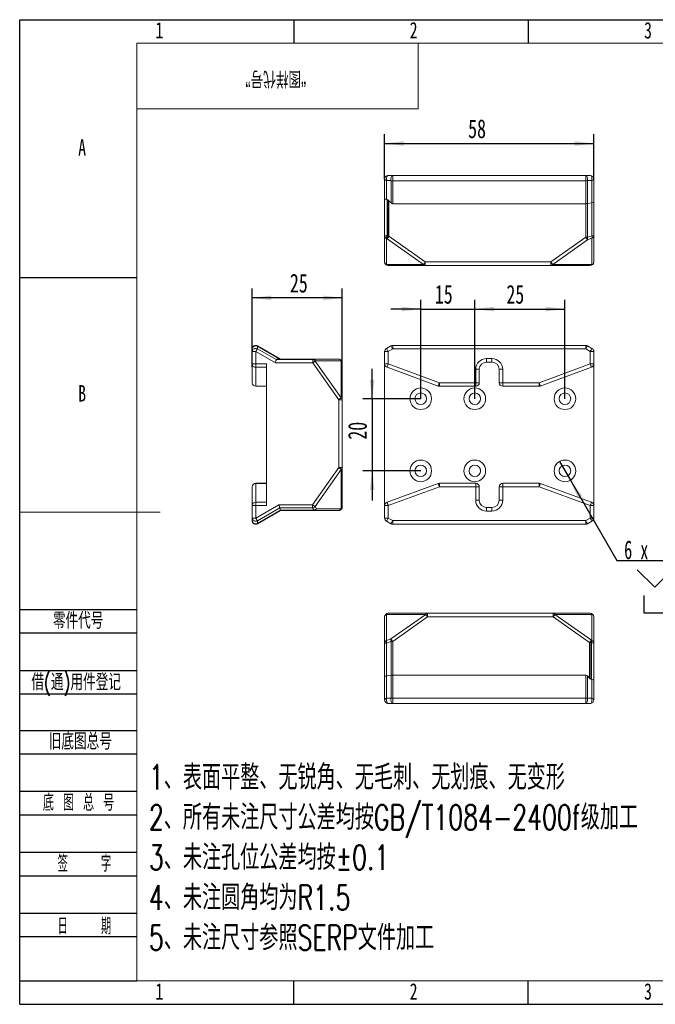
# Model space of a CAD drawing. Header units: millimetres. Extents: x 0 to 658, y -2 to 210.
# Tile 1 of 3: x 0 to 136, y 0 to 210. Entities that reach past the tile are written whole.
import ezdxf

# ---------------------------------------------------------------- set-up
doc = ezdxf.new("R2010")
doc.units = ezdxf.units.MM
doc.layers.add('图框', color=7, linetype='Continuous')
doc.layers.add('粗实线层', color=7, linetype='Continuous', lineweight=15)
doc.styles.add('SLDTEXTSTYLE0', font='TXT', dxfattribs={"width": 0.7})
doc.styles.add('SLDTEXTSTYLE1', font='TXT', dxfattribs={"width": 0.7, "bigfont": 'bigfont'})
doc.styles.add('SLDTEXTSTYLE2', font='TXT', dxfattribs={"width": 0.614286, "bigfont": 'bigfont'})
doc.styles.add('SLDTEXTSTYLE3', font='TXT', dxfattribs={"width": 0.566667, "bigfont": 'bigfont'})
doc.styles.add('SLDTEXTSTYLE4', font='TXT', dxfattribs={"width": 0.633333})
doc.styles.add('SLDTEXTSTYLE5', font='TXT', dxfattribs={"width": 0.642857})
doc.dimstyles.new('SLDDIMSTYLE0', dxfattribs={"dimtxt": 4, "dimasz": 4.08, "dimexe": 0, "dimexo": 0.0625, "dimgap": 1, "dimtad": 0, "dimtih": 1, "dimtoh": 1, "dimlfac": 1.3, "dimrnd": 1e-09, "dimzin": 4, "dimdsep": 46, "dimtxsty": 'SLDTEXTSTYLE0', "dimblk1": 'NONE', "dimsah": 1, "dimcen": 0, "dimadec": 0, "dimazin": 1, "dimtfac": 1, "dimtmove": 0, "dimatfit": 3, "dimldrblk": 'NONE', "dimfxl": 0, "dimfrac": 2, "dimtolj": 1, "dimtzin": 12, "dimarcsym": 0})
doc.dimstyles.new('SLDDIMSTYLE1', dxfattribs={"dimtxt": 4, "dimasz": 4.08, "dimexe": 0, "dimexo": 0.0625, "dimgap": 1, "dimtad": 2, "dimlfac": 1.3, "dimrnd": 1e-09, "dimzin": 12, "dimdsep": 46, "dimtxsty": 'SLDTEXTSTYLE0', "dimsah": 1, "dimcen": 0.09, "dimadec": 0, "dimazin": 3, "dimtfac": 1, "dimtmove": 0, "dimatfit": 0, "dimfxl": 0, "dimfrac": 2, "dimtolj": 1, "dimtzin": 12, "dimarcsym": 0})
doc.dimstyles.new('SLDDIMSTYLE2', dxfattribs={"dimtxt": 4, "dimasz": 4.08, "dimexe": 0, "dimexo": 0.0625, "dimgap": 1, "dimtad": 2, "dimlfac": 1.3, "dimrnd": 1e-09, "dimzin": 12, "dimdsep": 46, "dimtxsty": 'SLDTEXTSTYLE0', "dimsah": 1, "dimcen": 0.09, "dimadec": 0, "dimazin": 3, "dimtfac": 1, "dimtofl": 0, "dimtmove": 0, "dimatfit": 3, "dimfxl": 0, "dimfrac": 2, "dimtolj": 1, "dimtzin": 12, "dimarcsym": 0})

# ---------------------------------------------------------------- blocks, each defined once
blk = doc.blocks.new('SW_NOTE_1')
at = {"layer": '图框', "color": 0, "attachment_point": 1, "style": 'SLDTEXTSTYLE1'}
for s, insert, char_height in [('1\\M+18141\\M+1955C\\M+196CA\\M+195BD\\M+190AE\\M+18141\\M+19DD9锐\\M+18A70\\M+18141\\M+19DD9\\M+196D1\\M+18E68\\M+18141\\M+19DD9划\\M+18DAD\\M+18141\\M+19DD9变\\M+18C60', (0, 6.82), 5.29167), ('2\\M+18141\\M+18F8A\\M+1974C\\M+196A2\\M+1928D\\M+18EDA\\M+190A1\\M+18CF6\\M+18DB7\\M+18BCF\\M+188C2GB/T1084-2400f级\\M+189C1\\M+18D48', (0, -1.73), 5.29167), ('3\\M+18141\\M+196A2\\M+1928D\\M+18D45\\M+188CA\\M+18CF6\\M+18DB7\\M+18BCF\\M+188C2\\M+1817D0.1', (0, -10.29), 5.2917), ('4\\M+18141\\M+196A2\\M+1928D圆\\M+18A70\\M+18BCF为R1.5', (0, -18.85), 5.2917), ('5\\M+18141\\M+196A2\\M+1928D\\M+18EDA\\M+190A1\\M+18E51\\M+18FC6SERP\\M+195B6\\M+18C8F\\M+189C1\\M+18D48', (0, -27.4), 5.2917)]:
    blk.add_mtext(s, dxfattribs=dict(at, insert=insert, char_height=char_height))
blk = doc.blocks.new('SW_SYMBOL_HOLE_DEPTH')
at = {"layer": '图框', "color": 0}
for p, q in [((0, 875), (800, 875)), ((100, 555), (400, 75)), ((400, 875), (400, 75)), ((700, 555), (400, 75))]:
    blk.add_line(p, q, dxfattribs=at)
blk = doc.blocks.new('SW_SYMBOL_HOLE_SINK')
at = {"layer": '图框', "color": 0}
for p, q in [((0, 875), (800, 75)), ((800, 75), (1600, 875))]:
    blk.add_line(p, q, dxfattribs=at)
blk = doc.blocks.new('SW_SYMBOL_HOLE_SPOT')
at = {"layer": '图框', "color": 0}
for p, q in [((0, 875), (0, 75)), ((1600, 75), (1600, 875)), ((0, 75), (1600, 75))]:
    blk.add_line(p, q, dxfattribs=at)
blk = doc.blocks.new('_D')
at = {"layer": '图框'}
for p, q in [((115.17, 115.77), (117.48, 111.78)), ((117.48, 111.78), (127.37, 94.63)), ((127.37, 94.63), (167.83, 94.63))]:
    blk.add_line(p, q, dxfattribs=at)
blk.add_solid([(117.48, 111.78), (119.08, 107.99), (119.96, 108.5)], dxfattribs=at)
at = {"layer": '图框', "xscale": 0.004654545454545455, "yscale": 0.004654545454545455, "zscale": 0.004654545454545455}
for name, p in [('SW_SYMBOL_HOLE_DEPTH', (156.65, 94.11)), ('SW_SYMBOL_HOLE_SINK', (131.75, 88.61)), ('SW_SYMBOL_HOLE_SPOT', (133.14, 83.11)), ('SW_SYMBOL_HOLE_DEPTH', (152.46, 83.11))]:
    blk.add_blockref(name, p, dxfattribs=at)
at = {"layer": '图框', "char_height": 4, "attachment_point": 1}
for s, insert, style in [('6 x', (128.95, 98.94), 'SLDTEXTSTYLE4'), ('%%c', (138.26, 98.94), 'SLDTEXTSTYLE0'), ('3.20', (144.94, 98.94), 'SLDTEXTSTYLE0'), ('30', (163.09, 98.94), 'SLDTEXTSTYLE0'), ('%%c', (139.66, 93.44), 'SLDTEXTSTYLE0'), ('6 X 90°', (146.33, 93.44), 'SLDTEXTSTYLE5'), ('%%c', (141.06, 87.94), 'SLDTEXTSTYLE0'), ('6', (147.73, 87.94), 'SLDTEXTSTYLE0'), ('10', (158.9, 87.94), 'SLDTEXTSTYLE0')]:
    blk.add_mtext(s, dxfattribs=dict(at, insert=insert, style=style))
blk = doc.blocks.new('_NONE')
blk = doc.blocks.new('_D_1')
at = {"layer": '图框'}
for p, q in [((85.55, 129.16), (85.55, 150.27)), ((97.09, 129.16), (97.09, 150.27)), ((85.55, 148.27), (79.2, 148.27)), ((85.55, 148.27), (97.09, 148.27)), ((97.09, 148.27), (103.44, 148.27))]:
    blk.add_line(p, q, dxfattribs=at)
for points in [[(85.55, 148.27), (81.47, 148.78), (81.47, 147.77)], [(97.09, 148.27), (101.17, 147.77), (101.17, 148.78)]]:
    blk.add_solid(points, dxfattribs=at)
at = {"layer": '图框', "insert": (88.57, 153.43), "char_height": 4, "attachment_point": 1, "style": 'SLDTEXTSTYLE0'}
blk.add_mtext('15', dxfattribs=at)
blk = doc.blocks.new('_D_2')
at = {"layer": '图框'}
for p, q in [((97.09, 129.16), (97.09, 150.27)), ((116.32, 129.16), (116.32, 150.27)), ((97.09, 148.27), (116.32, 148.27))]:
    blk.add_line(p, q, dxfattribs=at)
for points in [[(97.09, 148.27), (101.17, 147.77), (101.17, 148.78)], [(116.32, 148.27), (112.24, 148.78), (112.24, 147.77)]]:
    blk.add_solid(points, dxfattribs=at)
at = {"layer": '图框', "insert": (103.83, 153.43), "char_height": 4, "attachment_point": 1, "style": 'SLDTEXTSTYLE0'}
blk.add_mtext('25', dxfattribs=at)
blk = doc.blocks.new('_D_3')
at = {"layer": '图框'}
for p, q in [((75.2, 129.16), (75.2, 135.51)), ((85.55, 129.16), (73.2, 129.16)), ((75.2, 129.16), (75.2, 113.78)), ((85.55, 113.78), (73.2, 113.78)), ((75.2, 113.78), (75.2, 107.43))]:
    blk.add_line(p, q, dxfattribs=at)
for points in [[(75.2, 129.16), (75.71, 133.24), (74.7, 133.24)], [(75.2, 113.78), (74.7, 109.7), (75.71, 109.7)]]:
    blk.add_solid(points, dxfattribs=at)
at = {"layer": '图框', "insert": (70.05, 120.43), "char_height": 4, "attachment_point": 1, "rotation": 90, "style": 'SLDTEXTSTYLE0'}
blk.add_mtext('20', dxfattribs=at)
blk = doc.blocks.new('_D_4')
at = {"layer": '图框'}
for p, q in [((77.86, 176.02), (77.86, 185.59)), ((122.48, 176.02), (122.48, 185.59)), ((77.86, 183.59), (122.48, 183.59))]:
    blk.add_line(p, q, dxfattribs=at)
for points in [[(77.86, 183.59), (81.94, 183.08), (81.94, 184.1)], [(122.48, 183.59), (118.4, 184.1), (118.4, 183.08)]]:
    blk.add_solid(points, dxfattribs=at)
at = {"layer": '图框', "insert": (95.67, 188.75), "char_height": 4, "attachment_point": 1, "style": 'SLDTEXTSTYLE0'}
blk.add_mtext('58', dxfattribs=at)
blk = doc.blocks.new('_D_5')
at = {"layer": '图框'}
for p, q in [((49.6, 135.86), (49.6, 152.66)), ((68.83, 136.85), (68.83, 152.66)), ((68.83, 150.66), (49.6, 150.66))]:
    blk.add_line(p, q, dxfattribs=at)
for points in [[(49.6, 150.66), (53.68, 150.15), (53.68, 151.17)], [(68.83, 150.66), (64.75, 151.17), (64.75, 150.15)]]:
    blk.add_solid(points, dxfattribs=at)
at = {"layer": '图框', "insert": (57.65, 155.82), "char_height": 4, "attachment_point": 1, "style": 'SLDTEXTSTYLE0'}
blk.add_mtext('25', dxfattribs=at)

msp = doc.modelspace()

# ---------------------------------------------------------------- linework, layer by layer
at = {"color": 7, "linetype": 'Continuous', "lineweight": 15}
for p, q in [((78.6316, 176.789), (79.5824, 176.789)), ((79.5824, 175.6351), (79.5824, 176.789)), ((79.5824, 176.789), (120.7577, 176.789)), ((120.7577, 175.6351), (120.7577, 176.789)), ((120.7577, 176.789), (121.7085, 176.789)), ((77.8623, 171.8284), (77.8623, 176.0198)), ((79.2384, 175.6757), (78.2876, 175.6757)), ((78.2876, 175.6757), (78.2876, 171.6441)), ((79.2384, 170.9194), (79.2384, 175.6757)), ((120.7577, 175.6351), (79.5824, 175.6351)), ((79.5824, 175.6351), (79.5824, 170.757)), ((120.7577, 170.757), (120.7577, 175.6351)), ((121.1017, 175.6757), (121.1017, 170.7787)), ((122.0525, 175.6757), (121.1017, 175.6757)), ((122.0525, 170.9061), (122.0525, 175.6757)), ((122.4777, 176.0198), (122.4777, 171.0905)), ((77.8623, 163.8751), (77.8623, 171.8284)), ((78.3685, 171.6234), (78.5041, 171.5733)), ((78.3685, 171.6234), (78.3685, 163.8751)), ((78.5041, 163.8141), (78.5041, 171.5733)), ((79.2384, 170.9194), (78.7672, 171.3906)), ((78.7672, 171.3906), (78.7672, 163.8141)), ((120.7577, 170.757), (79.5824, 170.757)), ((120.7577, 163.5837), (120.7577, 170.757)), ((121.1017, 170.7787), (122.0525, 170.9061)), ((121.1017, 170.7787), (121.1017, 163.5837)), ((122.0525, 163.9198), (122.0525, 170.9061)), ((122.4777, 171.0905), (122.4777, 163.9198)), ((78.3685, 163.8751), (77.8623, 163.8751)), ((77.8623, 158.3274), (77.8623, 163.8751)), ((78.3685, 163.8751), (78.5041, 163.8141)), ((78.7672, 163.8141), (78.5041, 163.8141)), ((78.7672, 163.8141), (86.5265, 158.3274)), ((121.1017, 163.5837), (122.0525, 163.9198)), ((122.4777, 163.9198), (122.0525, 163.9198)), ((122.4777, 163.9198), (122.4777, 158.3274)), ((78.3826, 163.2702), (78.2469, 163.3312)), ((78.2469, 163.3312), (78.2469, 157.7835)), ((86.1419, 157.7835), (78.3826, 163.2702)), ((113.3243, 158.3274), (120.7577, 163.5837)), ((121.1423, 163.0397), (113.7089, 157.7835)), ((120.7577, 163.5837), (121.1017, 163.5837)), ((122.0931, 163.3759), (121.1423, 163.0397)), ((122.0931, 157.7835), (122.0931, 163.3759)), ((78.2469, 157.7835), (86.1419, 157.7835)), ((86.5265, 157.5582), (78.6316, 157.5582)), ((86.5265, 157.5582), (86.5265, 158.3274)), ((86.5265, 158.3274), (113.3243, 158.3274)), ((113.3243, 157.5582), (86.5265, 157.5582)), ((113.3243, 157.5582), (113.3243, 158.3274)), ((121.7085, 157.5582), (113.3243, 157.5582)), ((113.7089, 157.7835), (122.0931, 157.7835)), ((49.5955, 139.2225), (49.5955, 139.7715)), ((50.3648, 139.2225), (49.5955, 139.2225)), ((49.5955, 136.5816), (49.5955, 139.2225)), ((50.3648, 139.2225), (50.3648, 136.5816)), ((54.5561, 136.8026), (50.3648, 139.2225)), ((50.7088, 140.3673), (50.7088, 139.8184)), ((55.4651, 137.6212), (50.7088, 140.3673)), ((50.7088, 139.8184), (54.7405, 137.4907)), ((50.7494, 140.4376), (55.6275, 137.6212)), ((77.8623, 139.2225), (78.6316, 139.2225)), ((77.8623, 136.5816), (77.8623, 139.2225)), ((79.1978, 140.4376), (78.2469, 139.8887)), ((79.5824, 139.7715), (78.6316, 139.2225)), ((78.6316, 139.2225), (78.6316, 136.5816)), ((120.7577, 140.5407), (79.5824, 140.5407)), ((120.7577, 139.7715), (79.5824, 139.7715)), ((121.7085, 139.2225), (120.7577, 139.7715)), ((122.0931, 139.8887), (121.1423, 140.4376)), ((121.7085, 136.5816), (121.7085, 139.2225)), ((122.4777, 139.2225), (121.7085, 139.2225)), ((122.4777, 139.2225), (122.4777, 136.5816)), ((50.3648, 136.5816), (49.5955, 136.5816)), ((49.5955, 132.5828), (49.5955, 136.5816)), ((50.3648, 136.5816), (52.6725, 136.5816)), ((50.3648, 136.5816), (50.3648, 135.8594)), ((52.6725, 106.3532), (52.6725, 136.5816)), ((62.5094, 136.8026), (54.5561, 136.8026)), ((54.7611, 137.5255), (54.8112, 137.5749)), ((54.7611, 137.5255), (62.5094, 137.5255)), ((62.5704, 137.5749), (54.8112, 137.5749)), ((54.9939, 137.6212), (62.5704, 137.6212)), ((62.5094, 137.5255), (62.5704, 137.5749)), ((62.5094, 137.5255), (62.5094, 136.8026)), ((68.0571, 128.957), (62.5094, 136.8026)), ((62.5704, 137.6212), (62.5704, 137.5749)), ((62.5704, 137.6212), (68.0571, 137.6212)), ((63.1143, 137.2366), (63.0533, 137.1873)), ((63.0533, 137.1873), (68.601, 129.3417)), ((68.601, 137.2366), (63.1143, 137.2366)), ((68.601, 129.3417), (68.601, 137.2366)), ((68.8263, 136.852), (68.8263, 128.957)), ((77.8623, 136.5816), (78.6316, 136.5816)), ((77.8623, 136.5816), (77.8623, 106.3532)), ((78.6316, 136.5816), (89.5374, 132.5828)), ((99.5931, 137.7366), (100.7469, 137.7366)), ((99.5931, 137.7366), (99.5931, 136.9674)), ((100.7469, 136.9674), (99.5931, 136.9674)), ((100.7469, 137.7366), (100.7469, 136.9674)), ((110.8027, 132.5828), (121.7085, 136.5816)), ((122.4777, 136.5816), (121.7085, 136.5816)), ((122.4777, 106.3532), (122.4777, 136.5816)), ((52.6725, 135.8594), (50.3648, 135.8594)), ((50.3648, 135.8594), (50.3648, 131.8606)), ((89.2726, 131.8606), (78.3667, 135.8594)), ((97.2854, 135.4289), (98.0546, 135.4289)), ((97.2854, 132.5828), (97.2854, 135.4289)), ((98.0546, 135.4289), (98.0546, 132.5828)), ((103.0546, 135.4289), (102.2854, 135.4289)), ((102.2854, 132.5828), (102.2854, 135.4289)), ((103.0546, 135.4289), (103.0546, 132.5828)), ((121.9733, 135.8594), (111.0675, 131.8606)), ((89.5374, 132.5828), (89.5374, 131.8136)), ((89.5374, 132.5828), (97.2854, 132.5828)), ((97.2854, 132.5828), (97.2854, 131.8136)), ((97.2854, 132.5828), (98.0546, 132.5828)), ((103.0546, 132.5828), (102.2854, 132.5828)), ((103.0546, 132.5828), (103.0546, 131.8136)), ((103.0546, 132.5828), (110.8027, 132.5828)), ((110.8027, 132.5828), (110.8027, 131.8136)), ((50.3648, 131.8606), (52.6725, 131.8606)), ((50.3648, 131.8606), (50.3648, 131.8136)), ((52.6725, 131.8136), (50.3648, 131.8136)), ((97.2854, 131.8136), (89.5374, 131.8136)), ((110.8027, 131.8136), (103.0546, 131.8136)), ((68.0571, 114.467), (68.0571, 128.957)), ((68.0571, 128.957), (68.8263, 128.957)), ((68.8263, 128.957), (68.8263, 114.467)), ((62.4647, 106.5582), (68.0571, 114.467)), ((68.601, 114.0824), (63.0086, 106.1736)), ((68.0571, 114.467), (68.8263, 114.467)), ((68.601, 105.6982), (68.601, 114.0824)), ((68.8263, 114.467), (68.8263, 106.0828)), ((49.5955, 106.3532), (49.5955, 110.352)), ((50.3648, 111.1212), (50.3648, 111.0742)), ((50.3648, 111.1212), (52.6725, 111.1212)), ((50.3648, 111.0742), (50.3648, 107.0754)), ((52.6725, 111.0742), (50.3648, 111.0742)), ((78.3667, 107.0754), (89.2726, 111.0742)), ((89.5374, 110.352), (78.6316, 106.3532)), ((89.5374, 110.352), (89.5374, 111.1212)), ((89.5374, 111.1212), (97.2854, 111.1212)), ((97.2854, 110.352), (89.5374, 110.352)), ((97.2854, 110.352), (97.2854, 111.1212)), ((97.2854, 107.5059), (97.2854, 110.352)), ((97.2854, 110.352), (98.0546, 110.352)), ((98.0546, 110.352), (98.0546, 107.5059)), ((102.2854, 107.5059), (102.2854, 110.352)), ((103.0546, 110.352), (102.2854, 110.352)), ((103.0546, 111.1212), (110.8027, 111.1212)), ((103.0546, 111.1212), (103.0546, 110.352)), ((110.8027, 110.352), (103.0546, 110.352)), ((103.0546, 110.352), (103.0546, 107.5059)), ((110.8027, 111.1212), (110.8027, 110.352)), ((121.7085, 106.3532), (110.8027, 110.352)), ((111.0675, 111.0742), (121.9733, 107.0754)), ((97.2854, 107.5059), (98.0546, 107.5059)), ((103.0546, 107.5059), (102.2854, 107.5059)), ((50.3648, 106.3532), (49.5955, 106.3532)), ((49.5955, 103.7123), (49.5955, 106.3532)), ((50.3648, 107.0754), (50.3648, 106.3532)), ((50.3648, 107.0754), (52.6725, 107.0754)), ((50.3648, 103.7123), (55.294, 106.5582)), ((50.3648, 106.3532), (50.3648, 103.7123)), ((52.6725, 106.3532), (50.3648, 106.3532)), ((55.4784, 105.8702), (50.7088, 103.1164)), ((50.7088, 102.5675), (55.6058, 105.3948)), ((55.6275, 105.3136), (50.7494, 102.4971)), ((55.294, 106.5582), (62.4647, 106.5582)), ((62.4647, 105.8702), (55.4784, 105.8702)), ((55.6058, 105.3948), (55.4784, 105.8702)), ((55.6058, 105.3948), (62.8009, 105.3948)), ((62.8009, 105.3136), (55.6275, 105.3136)), ((62.4647, 106.5582), (62.4647, 105.8702)), ((62.8009, 105.3948), (62.4647, 105.8702)), ((62.8009, 105.3136), (62.8009, 105.3948)), ((68.0571, 105.3136), (62.8009, 105.3136)), ((63.0086, 106.1736), (63.3448, 105.6982)), ((63.3448, 105.6982), (68.601, 105.6982)), ((78.6316, 106.3532), (77.8623, 106.3532)), ((77.8623, 103.7123), (77.8623, 106.3532)), ((78.6316, 106.3532), (78.6316, 103.7123)), ((99.5931, 105.1982), (99.5931, 105.9674)), ((99.5931, 105.9674), (100.7469, 105.9674)), ((100.7469, 105.1982), (99.5931, 105.1982)), ((100.7469, 105.1982), (100.7469, 105.9674)), ((122.4777, 106.3532), (121.7085, 106.3532)), ((121.7085, 103.7123), (121.7085, 106.3532)), ((122.4777, 106.3532), (122.4777, 103.7123)), ((50.3648, 103.7123), (49.5955, 103.7123)), ((49.5955, 103.1633), (49.5955, 103.7123)), ((50.7088, 103.1164), (50.7088, 102.5675)), ((78.6316, 103.7123), (77.8623, 103.7123)), ((78.2469, 103.0461), (79.1978, 102.4971)), ((78.6316, 103.7123), (79.5824, 103.1633)), ((79.5824, 103.1633), (120.7577, 103.1633)), ((120.7577, 103.1633), (121.7085, 103.7123)), ((121.1423, 102.4971), (122.0931, 103.0461)), ((122.4777, 103.7123), (121.7085, 103.7123)), ((79.5824, 102.3941), (120.7577, 102.3941)), ((77.8623, 77.0339), (77.8623, 82.6263)), ((86.6312, 83.1702), (78.2469, 83.1702)), ((78.2469, 83.1702), (78.2469, 77.5779)), ((78.6316, 83.3955), (87.0158, 83.3955)), ((79.1978, 77.914), (86.6312, 83.1702)), ((87.0158, 82.6263), (79.5824, 77.3701)), ((87.0158, 82.6263), (87.0158, 83.3955)), ((87.0158, 83.3955), (113.8135, 83.3955)), ((113.8135, 82.6263), (87.0158, 82.6263)), ((113.8135, 82.6263), (113.8135, 83.3955)), ((113.8135, 83.3955), (121.7085, 83.3955)), ((121.5728, 77.1396), (113.8135, 82.6263)), ((114.1981, 83.1702), (121.9575, 77.6836)), ((122.0931, 83.1702), (114.1981, 83.1702)), ((122.0931, 77.6226), (122.0931, 83.1702)), ((122.4777, 82.6263), (122.4777, 77.0786)), ((78.2469, 77.5779), (79.1978, 77.914)), ((77.8623, 77.0339), (78.2876, 77.0339)), ((77.8623, 69.8633), (77.8623, 77.0339)), ((79.2384, 77.3701), (78.2876, 77.0339)), ((78.2876, 77.0339), (78.2876, 70.0476)), ((79.2384, 70.175), (79.2384, 77.3701)), ((79.5824, 77.3701), (79.2384, 77.3701)), ((79.5824, 77.3701), (79.5824, 70.1968)), ((121.5728, 69.5632), (121.5728, 77.1396)), ((121.5728, 77.1396), (121.8359, 77.1396)), ((121.8359, 77.1396), (121.8359, 69.3804)), ((121.9716, 77.0786), (121.8359, 77.1396)), ((121.9575, 77.6836), (122.0931, 77.6226)), ((121.9716, 69.3303), (121.9716, 77.0786)), ((121.9716, 77.0786), (122.4777, 77.0786)), ((122.4777, 77.0786), (122.4777, 69.1253)), ((77.8623, 64.934), (77.8623, 69.8633)), ((79.2384, 70.175), (78.2876, 70.0476)), ((78.2876, 70.0476), (78.2876, 65.278)), ((79.2384, 65.278), (79.2384, 70.175)), ((79.5824, 70.1968), (120.7577, 70.1968)), ((79.5824, 70.1968), (79.5824, 65.3186)), ((120.7577, 65.3186), (120.7577, 70.1968)), ((121.1017, 70.0344), (121.1017, 65.278)), ((121.1017, 70.0344), (121.5728, 69.5632)), ((121.9716, 69.3303), (121.8359, 69.3804)), ((122.0525, 65.278), (122.0525, 69.3097)), ((122.4777, 69.1253), (122.4777, 64.934)), ((78.2876, 65.278), (79.2384, 65.278)), ((79.5824, 65.3186), (120.7577, 65.3186)), ((79.5824, 65.3186), (79.5824, 64.1648)), ((120.7577, 65.3186), (120.7577, 64.1648)), ((121.1017, 65.278), (122.0525, 65.278)), ((79.5824, 64.1648), (78.6316, 64.1648)), ((120.7577, 64.1648), (79.5824, 64.1648)), ((121.7085, 64.1648), (120.7577, 64.1648))]:
    msp.add_line(p, q, dxfattribs=at)
at = {"color": 8, "linetype": 'Continuous', "lineweight": 15}
for p, q in [((79.5824, 140.5407), (79.5824, 139.7715)), ((120.7577, 140.5407), (120.7577, 139.7715)), ((79.5824, 102.3941), (79.5824, 103.1633)), ((120.7577, 102.3941), (120.7577, 103.1633))]:
    msp.add_line(p, q, dxfattribs=at)
at = {"color": 7, "linetype": 'Continuous', "lineweight": 15, "flags": 128}
for points in [[(78.2876, 175.6757), (78.2553, 175.8599), (78.2473, 176.0543), (78.264, 176.2465), (78.3044, 176.4242), (78.3658, 176.5758), (78.4443, 176.6916), (78.5348, 176.7642), (78.6316, 176.789)], [(79.2384, 175.6757), (79.2062, 175.8599), (79.1982, 176.0543), (79.2149, 176.2465), (79.2552, 176.4242), (79.3166, 176.5758), (79.3951, 176.6916), (79.4856, 176.7642), (79.5824, 176.789)], [(121.1017, 175.6757), (121.1339, 175.8599), (121.1419, 176.0543), (121.1252, 176.2465), (121.0848, 176.4242), (121.0234, 176.5758), (120.945, 176.6916), (120.8544, 176.7642), (120.7577, 176.789)], [(122.0525, 175.6757), (122.0847, 175.8599), (122.0927, 176.0543), (122.076, 176.2465), (122.0357, 176.4242), (121.9743, 176.5758), (121.8958, 176.6916), (121.8052, 176.7642), (121.7085, 176.789)], [(78.7672, 163.8141), (78.7092, 163.7321), (78.6523, 163.6516), (78.5972, 163.5738), (78.5451, 163.5001), (78.4968, 163.4318), (78.4532, 163.37), (78.4149, 163.3158), (78.3826, 163.2702)], [(121.1423, 163.0397), (121.11, 163.0854), (121.0717, 163.1395), (121.028, 163.2013), (120.9797, 163.2696), (120.9276, 163.3433), (120.8726, 163.4211), (120.8156, 163.5017), (120.7577, 163.5837)], [(86.5265, 158.3274), (86.4686, 158.2455), (86.4116, 158.1649), (86.3566, 158.0871), (86.3045, 158.0134), (86.2562, 157.9451), (86.2125, 157.8833), (86.1742, 157.8292), (86.1419, 157.7835)], [(113.7089, 157.7835), (113.6766, 157.8292), (113.6383, 157.8833), (113.5946, 157.9451), (113.5463, 158.0134), (113.4942, 158.0871), (113.4392, 158.1649), (113.3822, 158.2455), (113.3243, 158.3274)], [(50.7088, 139.8184), (50.6818, 139.7716), (50.6487, 139.7143), (50.6102, 139.6476), (50.567, 139.5727), (50.5199, 139.4912), (50.4699, 139.4046), (50.4178, 139.3144), (50.3648, 139.2225)], [(50.7494, 140.4376), (50.7487, 140.4365), (50.7468, 140.4332), (50.7436, 140.4276), (50.7391, 140.4198), (50.7333, 140.4099), (50.7264, 140.3978), (50.7182, 140.3836), (50.7088, 140.3673)], [(54.5561, 136.8026), (54.5939, 136.9438), (54.6304, 137.0801), (54.6645, 137.2071), (54.6948, 137.3202), (54.7204, 137.4159), (54.7405, 137.4907)], [(63.0533, 137.1873), (63.0077, 137.155), (62.9535, 137.1167), (62.8917, 137.073), (62.8234, 137.0247), (62.7497, 136.9726), (62.6719, 136.9176), (62.5914, 136.8606), (62.5094, 136.8026)], [(78.3667, 135.8594), (78.3718, 135.8732), (78.3869, 135.9143), (78.4114, 135.9811), (78.4443, 136.0709), (78.4844, 136.1803), (78.5302, 136.3052), (78.5799, 136.4407), (78.6316, 136.5816)], [(121.7085, 136.5816), (121.7601, 136.4407), (121.8098, 136.3052), (121.8556, 136.1803), (121.8957, 136.0709), (121.9287, 135.9811), (121.9531, 135.9143), (121.9682, 135.8732), (121.9733, 135.8594)], [(89.2726, 131.8606), (89.2776, 131.8744), (89.2927, 131.9155), (89.3172, 131.9823), (89.3501, 132.0721), (89.3903, 132.1815), (89.436, 132.3064), (89.4857, 132.4419), (89.5374, 132.5828)], [(110.8027, 132.5828), (110.8543, 132.4419), (110.904, 132.3064), (110.9498, 132.1815), (110.9899, 132.0721), (111.0229, 131.9823), (111.0473, 131.9155), (111.0624, 131.8744), (111.0675, 131.8606)], [(68.0571, 128.957), (68.139, 129.015), (68.2196, 129.072), (68.2974, 129.127), (68.3711, 129.1791), (68.4394, 129.2274), (68.5012, 129.2711), (68.5554, 129.3094), (68.601, 129.3417)], [(68.0571, 114.467), (68.139, 114.409), (68.2196, 114.3521), (68.2974, 114.2971), (68.3711, 114.245), (68.4394, 114.1967), (68.5012, 114.153), (68.5554, 114.1147), (68.601, 114.0824)], [(89.5374, 110.352), (89.4857, 110.4929), (89.436, 110.6284), (89.3903, 110.7533), (89.3501, 110.8627), (89.3172, 110.9525), (89.2927, 111.0193), (89.2776, 111.0603), (89.2726, 111.0742)], [(111.0675, 111.0742), (111.0624, 111.0603), (111.0473, 111.0193), (111.0229, 110.9525), (110.9899, 110.8627), (110.9498, 110.7533), (110.904, 110.6284), (110.8543, 110.4929), (110.8027, 110.352)], [(55.4784, 105.8702), (55.4583, 105.945), (55.4327, 106.0406), (55.4024, 106.1538), (55.3684, 106.2807), (55.3318, 106.4171), (55.294, 106.5582)], [(55.6275, 105.3136), (55.6251, 105.3227), (55.6178, 105.35), (55.6058, 105.3948)], [(62.4647, 106.5582), (62.5467, 106.5002), (62.6272, 106.4432), (62.705, 106.3882), (62.7787, 106.3361), (62.847, 106.2878), (62.9088, 106.2442), (62.963, 106.2059), (63.0086, 106.1736)], [(78.6316, 106.3532), (78.5799, 106.4941), (78.5302, 106.6296), (78.4844, 106.7545), (78.4443, 106.8639), (78.4114, 106.9537), (78.3869, 107.0205), (78.3718, 107.0616), (78.3667, 107.0754)], [(121.9733, 107.0754), (121.9682, 107.0616), (121.9531, 107.0205), (121.9287, 106.9537), (121.8957, 106.8639), (121.8556, 106.7545), (121.8098, 106.6296), (121.7601, 106.4941), (121.7085, 106.3532)], [(50.3648, 103.7123), (50.4178, 103.6204), (50.4699, 103.5302), (50.5199, 103.4436), (50.567, 103.3621), (50.6102, 103.2872), (50.6487, 103.2205), (50.6818, 103.1632), (50.7088, 103.1164)], [(50.7088, 102.5675), (50.7182, 102.5512), (50.7264, 102.537), (50.7333, 102.5249), (50.7391, 102.515), (50.7436, 102.5072), (50.7468, 102.5016), (50.7487, 102.4983), (50.7494, 102.4971)], [(86.6312, 83.1702), (86.6634, 83.1246), (86.7018, 83.0704), (86.7454, 83.0087), (86.7937, 82.9404), (86.8458, 82.8667), (86.9008, 82.7889), (86.9578, 82.7083), (87.0158, 82.6263)], [(113.8135, 82.6263), (113.8715, 82.7083), (113.9285, 82.7889), (113.9835, 82.8667), (114.0356, 82.9404), (114.0839, 83.0087), (114.1275, 83.0704), (114.1659, 83.1246), (114.1981, 83.1702)], [(79.1978, 77.914), (79.23, 77.8684), (79.2683, 77.8142), (79.312, 77.7524), (79.3603, 77.6841), (79.4124, 77.6105), (79.4674, 77.5327), (79.5244, 77.4521), (79.5824, 77.3701)], [(121.5728, 77.1396), (121.6308, 77.2216), (121.6878, 77.3022), (121.7428, 77.38), (121.7949, 77.4537), (121.8432, 77.522), (121.8869, 77.5837), (121.9252, 77.6379), (121.9575, 77.6836)], [(78.2876, 65.278), (78.2553, 65.0939), (78.2473, 64.8994), (78.264, 64.7072), (78.3044, 64.5296), (78.3658, 64.378), (78.4443, 64.2621), (78.5348, 64.1895), (78.6316, 64.1648)], [(79.2384, 65.278), (79.2062, 65.0939), (79.1982, 64.8994), (79.2149, 64.7072), (79.2552, 64.5296), (79.3166, 64.378), (79.3951, 64.2621), (79.4856, 64.1895), (79.5824, 64.1648)], [(121.1017, 65.278), (121.1339, 65.0939), (121.1419, 64.8994), (121.1252, 64.7072), (121.0848, 64.5296), (121.0234, 64.378), (120.945, 64.2621), (120.8544, 64.1895), (120.7577, 64.1648)], [(122.0525, 65.278), (122.0847, 65.0939), (122.0927, 64.8994), (122.076, 64.7072), (122.0357, 64.5296), (121.9743, 64.378), (121.8958, 64.2621), (121.8052, 64.1895), (121.7085, 64.1648)]]:
    msp.add_lwpolyline(points, dxfattribs=at)
at = {"color": 8, "linetype": 'Continuous', "lineweight": 15, "flags": 128}
for points in [[(78.2469, 139.8887), (78.2473, 139.888), (78.264, 139.8591), (78.3044, 139.7892), (78.3658, 139.6829), (78.4443, 139.5469), (78.5348, 139.3901), (78.6316, 139.2225)], [(79.1978, 140.4376), (79.1982, 140.437), (79.2149, 140.408), (79.2552, 140.3382), (79.3166, 140.2318), (79.3951, 140.0959), (79.4856, 139.9391), (79.5824, 139.7715)], [(121.1423, 140.4376), (121.1419, 140.437), (121.1252, 140.408), (121.0848, 140.3382), (121.0234, 140.2318), (120.945, 140.0959), (120.8544, 139.9391), (120.7577, 139.7715)], [(122.0931, 139.8887), (122.0927, 139.888), (122.076, 139.8591), (122.0357, 139.7892), (121.9743, 139.6829), (121.8958, 139.5469), (121.8052, 139.3901), (121.7085, 139.2225)], [(78.2469, 103.0461), (78.2473, 103.0468), (78.264, 103.0757), (78.3044, 103.1456), (78.3658, 103.2519), (78.4443, 103.3879), (78.5348, 103.5447), (78.6316, 103.7123)], [(79.1978, 102.4971), (79.1982, 102.4978), (79.2149, 102.5268), (79.2552, 102.5966), (79.3166, 102.703), (79.3951, 102.8389), (79.4856, 102.9957), (79.5824, 103.1633)], [(121.1423, 102.4971), (121.1419, 102.4978), (121.1252, 102.5268), (121.0848, 102.5966), (121.0234, 102.703), (120.945, 102.8389), (120.8544, 102.9957), (120.7577, 103.1633)], [(122.0931, 103.0461), (122.0927, 103.0468), (122.076, 103.0757), (122.0357, 103.1456), (121.9743, 103.2519), (121.8958, 103.3879), (121.8052, 103.5447), (121.7085, 103.7123)]]:
    msp.add_lwpolyline(points, dxfattribs=at)
at = {"color": 7, "linetype": 'Continuous', "lineweight": 15}
for centre, radius in [((85.5546, 129.1597), 2.3077), ((85.5546, 129.1597), 1.2308), ((97.0931, 129.1597), 2.3077), ((97.0931, 129.1597), 1.2308), ((116.3239, 129.1597), 2.3077), ((116.3239, 129.1597), 1.2308), ((85.5546, 113.7751), 2.3077), ((97.0931, 113.7751), 2.3077), ((116.3239, 113.7751), 2.3077), ((85.5546, 113.7751), 1.2308), ((97.0931, 113.7751), 1.2308), ((116.3239, 113.7751), 1.2308)]:
    msp.add_circle(centre, radius, dxfattribs=at)
for centre, radius, start, end in [((78.6316, 176.0198), 0.7692, 90, 180), ((121.7085, 176.0198), 0.7692, 0, 90), ((78.3159, 176.1456), 0.4707, 195.503262, 266.549851), ((79.5769, 177.0662), 1.4311, 256.316815, 270.219775), ((120.7631, 177.0662), 1.4311, 269.780411, 283.683), ((122.0242, 176.1456), 0.4707, 273.450008, 344.497056), ((78.4812, 163.9048), 0.6195, 182.741264, 247.787527), ((79.6852, 163.2954), 1.4387, 156.237342, 178.574578), ((79.8208, 163.2344), 1.4387, 156.237422, 178.574497), ((120.956, 163.5645), 1.1526, 350.583097, 17.955625), ((121.8589, 163.9494), 0.6195, 292.212211, 357.259293), ((120.0051, 163.2283), 1.1527, 350.58347, 17.954651), ((78.4812, 158.3571), 0.6195, 182.74118, 247.787611), ((78.6316, 158.3274), 0.7692, 180, 270), ((78.6551, 158.0393), 0.4816, 212.074708, 267.20286), ((86.55, 158.0393), 0.4816, 212.074648, 267.202925), ((113.3008, 158.0393), 0.4816, 272.797307, 327.925026), ((121.7085, 158.3274), 0.7692, 270, 0), ((121.685, 158.0393), 0.4816, 272.797307, 327.925026), ((121.8589, 158.3571), 0.6195, 292.212128, 357.259377), ((50.3648, 139.7715), 0.7692, 60, 180), ((50.3589, 139.6831), 0.7684, 62.914643, 173.399688), ((50.3589, 139.1342), 0.7684, 62.914644, 173.399689), ((78.6316, 139.2225), 0.7692, 120, 180), ((79.5824, 139.7715), 0.7692, 90, 120), ((120.7577, 139.7715), 0.7692, 60, 90), ((121.7085, 139.2225), 0.7692, 0, 60), ((50.342, 136.6059), 0.7468, 181.862613, 271.748715), ((62.375, 136.7028), 0.8336, 35.531506, 80.72018), ((62.5408, 137.0024), 0.6195, 22.21222, 87.258983), ((62.436, 136.7522), 0.8335, 35.531222, 80.720519), ((68.0274, 137.0024), 0.6195, 22.212438, 87.258765), ((68.0571, 136.852), 0.7692, 0, 90), ((68.3452, 136.8285), 0.4816, 2.797176, 57.925251), ((78.6316, 136.5816), 0.7692, 180, 249.863697), ((99.5931, 135.4289), 2.3077, 90, 180), ((99.5931, 135.4289), 1.5385, 90, 180), ((100.7469, 135.4289), 2.3077, 0, 90), ((100.7469, 135.4289), 1.5385, 0, 90), ((121.7085, 136.5816), 0.7692, 290.136303, 0), ((50.342, 132.6071), 0.7468, 181.862625, 271.748704), ((50.3648, 132.5828), 0.7692, 180, 270), ((97.2854, 132.5828), 0.7692, 270, 0), ((103.0546, 132.5828), 0.7692, 180, 270), ((89.5374, 132.5828), 0.7692, 249.863697, 270), ((110.8027, 132.5828), 0.7692, 270, 290.136303), ((68.3452, 128.9335), 0.4816, 2.797075, 57.925352), ((68.3452, 114.4905), 0.4816, 302.075123, 357.202544), ((50.3648, 110.352), 0.7692, 90, 180), ((50.342, 110.3277), 0.7468, 88.251376, 178.137352), ((89.5374, 110.352), 0.7692, 90, 110.136303), ((97.2854, 110.352), 0.7692, 0, 90), ((103.0546, 110.352), 0.7692, 90, 180), ((110.8027, 110.352), 0.7692, 69.863697, 90), ((99.5931, 107.5059), 2.3077, 180, 270), ((99.5931, 107.5059), 1.5385, 180, 270), ((100.7469, 107.5059), 2.3077, 270, 0), ((100.7469, 107.5059), 1.5385, 270, 0), ((50.342, 106.3289), 0.7468, 88.25115, 178.137578), ((62.3335, 106.7447), 0.8843, 278.534315, 319.771512), ((62.6696, 106.2693), 0.8844, 278.535008, 319.77128), ((62.7712, 105.9324), 0.6195, 272.741222, 337.787676), ((68.0571, 106.0828), 0.7692, 270, 0), ((68.0274, 105.9324), 0.6195, 272.741138, 337.78776), ((68.3452, 106.1063), 0.4816, 302.074332, 357.202962), ((78.6316, 106.3532), 0.7692, 110.136303, 180), ((121.7085, 106.3532), 0.7692, 0, 69.863697), ((50.3589, 103.8006), 0.7684, 186.600168, 297.085549), ((50.3589, 103.2516), 0.7684, 186.600376, 297.085341), ((50.3648, 103.1633), 0.7692, 180, 300), ((78.6316, 103.7123), 0.7692, 180, 240), ((121.7085, 103.7123), 0.7692, 300, 0), ((79.5824, 103.1633), 0.7692, 240, 270), ((120.7577, 103.1633), 0.7692, 270, 300), ((78.6316, 82.6263), 0.7692, 90, 180), ((78.4812, 82.5967), 0.6195, 112.212389, 177.25882), ((78.6551, 82.9145), 0.4816, 92.79714, 147.925292), ((87.0393, 82.9145), 0.4816, 92.797277, 147.925149), ((113.79, 82.9145), 0.4816, 32.074974, 87.202693), ((121.685, 82.9145), 0.4816, 32.074974, 87.202693), ((121.7085, 82.6263), 0.7692, 0, 90), ((121.8589, 82.5967), 0.6195, 2.740623, 67.787872), ((80.3349, 77.7254), 1.1527, 170.583136, 197.955436), ((78.4812, 77.0043), 0.6195, 112.212473, 177.258736), ((79.3841, 77.3893), 1.1527, 170.583136, 197.955426), ((120.5192, 77.7193), 1.4387, 336.237405, 358.574739), ((120.6549, 77.6583), 1.4387, 336.236975, 358.574594), ((121.8589, 77.049), 0.6195, 2.740707, 67.787789), ((78.3159, 64.8082), 0.4707, 93.450149, 164.496738), ((79.5769, 63.8876), 1.4311, 89.780225, 103.683185), ((120.7631, 63.8875), 1.4311, 76.317, 90.219589), ((122.0242, 64.8082), 0.4707, 15.502944, 86.549992), ((78.6316, 64.934), 0.7692, 180, 270), ((121.7085, 64.934), 0.7692, 270, 0)]:
    msp.add_arc(centre, radius, start, end, dxfattribs=at)
for centre, major_axis, ratio, start_param, end_param in [((78.6316, 171.8284), (0.7692, 0), 0.26794919, 3.14159265, 4.24874137), ((78.6316, 170.1084), (-0.4624, 1.5272), 0.40254267, 5.98737044, 6.1019522), ((78.7672, 170.0582), (-0.4624, 1.5272), 0.40254267, 5.63830459, 5.98737044), ((79.5824, 172.2954), (0, -1.5385), 0.5, 5.8195377, 6.28318531), ((120.7577, 170.9631), (0.7692, 0), 0.26794919, 4.71238898, 5.17603659), ((121.7085, 171.0905), (0.7692, 0), 0.26794919, 5.17603659, 6.28318531), ((56.2762, 136.8026), (1.5315, -0.6997), 0.20871215, 3.06212253, 3.17670429), ((56.3263, 136.852), (1.5315, -0.6997), 0.20871215, 2.71305668, 3.06212253), ((78.6316, 69.8633), (0.7692, 0), 0.26794919, 2.03444394, 3.14159265), ((79.5824, 69.9907), (0.7692, 0), 0.26794919, 1.57079633, 2.03444394), ((120.7577, 68.6583), (0, 1.5385), 0.5, 5.8195377, 6.28318531), ((121.5728, 70.8955), (-0.4624, 1.5272), 0.40254267, 2.49671194, 2.84577779), ((121.7085, 70.8454), (-0.4624, 1.5272), 0.40254267, 2.84577779, 2.96035955), ((121.7085, 69.1253), (0.7692, 0), 0.26794919, 0, 1.10714872)]:
    msp.add_ellipse(centre, major_axis=major_axis, ratio=ratio, start_param=start_param, end_param=end_param, dxfattribs=at)
at = {"layer": '图框'}
for p, q in [((0, 0), (0, 210)), ((0, 210), (297, 210)), ((58.5, 210), (58.5, 205)), ((108.5, 210), (108.5, 205)), ((0, 155), (25, 155)), ((0, 84.2206), (25, 84.2206)), ((0, 79.2206), (25, 79.2206)), ((0, 71.2206), (25, 71.2206)), ((0, 66.2206), (25, 66.2206)), ((0, 58.43), (25, 58.43)), ((0, 53.43), (25, 53.43)), ((0, 45.43), (25, 45.43)), ((0, 40.43), (25, 40.43)), ((0, 32.43), (25, 32.43)), ((0, 27.43), (25, 27.43)), ((0, 19.43), (25, 19.43)), ((0, 14.43), (25, 14.43)), ((0, 5), (25, 5)), ((58.5, 0), (58.5, 5)), ((108.5, 0), (108.5, 5)), ((0, 0), (297, 0))]:
    msp.add_line(p, q, dxfattribs=at)
at = {"layer": '图框', "linetype": 'Continuous', "lineweight": 15}
for p, q in [((25, 5), (25, 205)), ((25, 205), (292, 205))]:
    msp.add_line(p, q, dxfattribs=at)
at = {"layer": '图框', "lineweight": 15}
for p, q in [((0, 105), (30, 105)), ((25, 5), (292, 5))]:
    msp.add_line(p, q, dxfattribs=at)
at = {"layer": '粗实线层'}
for p, q in [((85, 191), (85, 205)), ((25, 191), (85, 191))]:
    msp.add_line(p, q, dxfattribs=at)

# ---------------------------------------------------------------- block references
at = {"layer": '图框'}
msp.add_blockref('SW_NOTE_1', (27.572, 44.2672), dxfattribs=at)

# ---------------------------------------------------------------- texts
at = {"layer": '图框', "char_height": 3.5}
for s, insert, attachment_point, style in [('1', (29.7944, 209.4973), 2, 'SLDTEXTSTYLE0'), ('2', (84.0444, 209.4973), 2, 'SLDTEXTSTYLE0'), ('3', (134.0444, 209.4973), 2, 'SLDTEXTSTYLE0'), ('A', (13.3203, 184.4973), 2, 'SLDTEXTSTYLE0'), ('B', (13.3203, 132.0551), 2, 'SLDTEXTSTYLE0'), ('\\M+197EB\\M+18C8F\\M+191E3\\M+18D86', (7.0836, 83.5791), 1, 'SLDTEXTSTYLE1'), ('\\M+18ED8(\\M+192CA)\\M+19770\\M+18C8F\\M+1936F记', (2.4961, 70.4725), 1, 'SLDTEXTSTYLE1'), ('\\M+18B8C\\M+192EA图总\\M+18D86', (6.1941, 57.8238), 1, 'SLDTEXTSTYLE1'), ('\\M+192EA 图 总 \\M+18D86', (4.9472, 44.7655), 1, 'SLDTEXTSTYLE2'), ('签    \\M+18E9A', (13.8097, 31.7635), 2, 'SLDTEXTSTYLE3'), ('\\M+193FA    \\M+18AFA', (13.8097, 18.4135), 2, 'SLDTEXTSTYLE3'), ('1', (29.7944, 4.4973), 2, 'SLDTEXTSTYLE0'), ('2', (84.0444, 4.4973), 2, 'SLDTEXTSTYLE0'), ('3', (134.0444, 4.4973), 2, 'SLDTEXTSTYLE0')]:
    msp.add_mtext(s, dxfattribs=dict(at, insert=insert, attachment_point=attachment_point, style=style))
at = {"layer": '图框', "insert": (54.6435, 195.6547), "char_height": 3.5, "attachment_point": 2, "rotation": 180, "style": 'SLDTEXTSTYLE1'}
msp.add_mtext('\\M+18167图样\\M+191E3\\M+18D86\\M+18168', dxfattribs=at)

# ---------------------------------------------------------------- dimensions: what is measured, and where the dimension line sits
at = {"layer": '图框'}
for base, p1, p2, dimstyle, picture, middle in [((122.4777, 183.5916), (77.8623, 176.0198), (122.4777, 176.0198), 'SLDDIMSTYLE2', '_D_4', (97.9936, 183.5916)), ((49.5955, 150.6597), (68.8263, 136.852), (49.5955, 135.8594), 'SLDDIMSTYLE2', '_D_5', (59.9764, 150.6597)), ((97.0931, 148.274), (85.5546, 129.1597), (97.0931, 129.1597), 'SLDDIMSTYLE1', '_D_1', (90.8992, 148.274)), ((116.3239, 148.274), (97.0931, 129.1597), (116.3239, 129.1597), 'SLDDIMSTYLE2', '_D_2', (106.1615, 148.274))]:
    dim = msp.add_linear_dim(base=base, p1=p1, p2=p2, dimstyle=dimstyle, dxfattribs=at)
    dim.commit()
    dim.dimension.update_dxf_attribs({"geometry": picture, "text_midpoint": middle, "dimtype": 160})
dim = msp.add_linear_dim(base=(75.2043, 113.7751), p1=(85.5546, 129.1597), p2=(85.5546, 113.7751), angle=90, dimstyle='SLDDIMSTYLE1', dxfattribs=at)
dim.commit()
dim.dimension.update_dxf_attribs({"geometry": '_D_3', "text_midpoint": (75.2043, 122.7557), "dimtype": 160})
dim = msp.add_diameter_dim_2p(p1=(115.1708, 115.7741), p2=(117.4769, 111.7761), text='6 x <> {\\fGDT;x} 30\\P{\\fGDT;w}%%c 6 X 90°\\P{\\fGDT;v}%%c 6 {\\fGDT;x} 10', dimstyle='SLDDIMSTYLE0', dxfattribs=at)
dim.commit()
dim.dimension.update_dxf_attribs({"geometry": '_D', "text_midpoint": (148.3907, 91.0362), "dimtype": 163})

doc.saveas('drawing.dxf')
